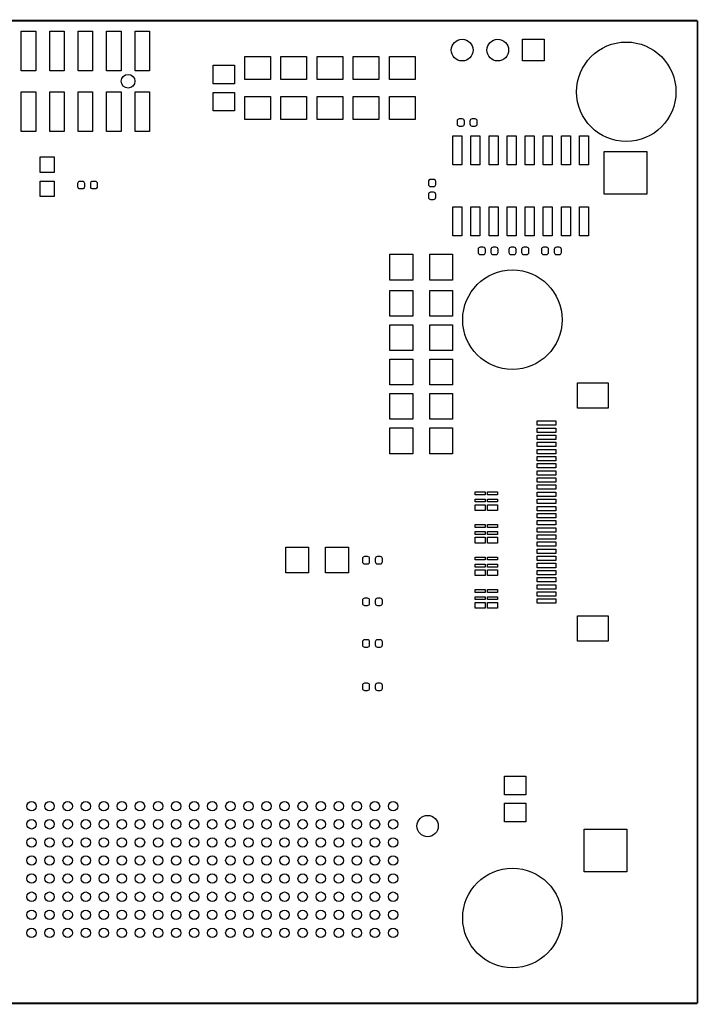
# Model space of a CAD drawing. Extents: x 0 to 180, y 0 to 69.
# Tile 2 of 3: x 49 to 97, y 0 to 69. Entities that reach past the tile are written whole.
import ezdxf

# ---------------------------------------------------------------- set-up
doc = ezdxf.new("R2010")
doc.units = 0
doc.layers.add('BG_OUTLINE', color=254, linetype='CONTINUOUS')
doc.layers.add('PIN_SOLDERMASK_TOP', color=231, linetype='CONTINUOUS')

msp = doc.modelspace()

# ---------------------------------------------------------------- linework, layer by layer
at = {"layer": 'BG_OUTLINE', "const_width": 0.127}
for points in [[(96.999806, 69.000116), (0, 69.000116)], [(96.999806, 0), (96.999806, 69.000116)], [(0, 0), (96.999806, 0)]]:
    msp.add_lwpolyline(points, dxfattribs=at)
at = {"layer": 'PIN_SOLDERMASK_TOP'}
for points in [[(49.4919, 68.25996), (50.5079, 68.25996), (50.5079, 65.46596), (49.4919, 65.46596)], [(51.491896, 68.25996), (52.507896, 68.25996), (52.507896, 65.46596), (51.491896, 65.46596)], [(53.491892, 68.25996), (54.507892, 68.25996), (54.507892, 65.46596), (53.491892, 65.46596)], [(55.491888, 68.25996), (56.507888, 68.25996), (56.507888, 65.46596), (55.491888, 65.46596)], [(57.491884, 68.25996), (58.507884, 68.25996), (58.507884, 65.46596), (57.491884, 65.46596)], [(84.709, 66.167), (84.709, 67.691), (86.233, 67.691), (86.233, 66.167)], [(67.0052, 64.868044), (65.2018, 64.868044), (65.2018, 66.468244), (67.0052, 66.468244)], [(69.5452, 64.868044), (67.7418, 64.868044), (67.7418, 66.468244), (69.5452, 66.468244)], [(72.0852, 64.868044), (70.2818, 64.868044), (70.2818, 66.468244), (72.0852, 66.468244)], [(74.6252, 64.868044), (72.8218, 64.868044), (72.8218, 66.468244), (74.6252, 66.468244)], [(77.1652, 64.868044), (75.3618, 64.868044), (75.3618, 66.468244), (77.1652, 66.468244)], [(64.4779, 64.56426), (62.9793, 64.56426), (62.9793, 65.85966), (64.4779, 65.85966)], [(49.4919, 64.010032), (50.5079, 64.010032), (50.5079, 61.216032), (49.4919, 61.216032)], [(51.491896, 64.010032), (52.507896, 64.010032), (52.507896, 61.216032), (51.491896, 61.216032)], [(53.491892, 64.010032), (54.507892, 64.010032), (54.507892, 61.216032), (53.491892, 61.216032)], [(55.491888, 64.010032), (56.507888, 64.010032), (56.507888, 61.216032), (55.491888, 61.216032)], [(57.491884, 64.010032), (58.507884, 64.010032), (58.507884, 61.216032), (57.491884, 61.216032)], [(64.4779, 62.66434), (62.9793, 62.66434), (62.9793, 63.95974), (64.4779, 63.95974)], [(67.0052, 62.067948), (65.2018, 62.067948), (65.2018, 63.668148), (67.0052, 63.668148)], [(69.5452, 62.067948), (67.7418, 62.067948), (67.7418, 63.668148), (69.5452, 63.668148)], [(72.0852, 62.067948), (70.2818, 62.067948), (70.2818, 63.668148), (72.0852, 63.668148)], [(74.6252, 62.067948), (72.8218, 62.067948), (72.8218, 63.668148), (74.6252, 63.668148)], [(77.1652, 62.067948), (75.3618, 62.067948), (75.3618, 63.668148), (77.1652, 63.668148)], [(79.8195, 58.87974), (79.8195, 60.91174), (80.4545, 60.91174), (80.4545, 58.87974)], [(81.0895, 58.87974), (81.0895, 60.91174), (81.7245, 60.91174), (81.7245, 58.87974)], [(82.3595, 58.87974), (82.3595, 60.91174), (82.9945, 60.91174), (82.9945, 58.87974)], [(83.6295, 58.87974), (83.6295, 60.91174), (84.2645, 60.91174), (84.2645, 58.87974)], [(84.8995, 58.87974), (84.8995, 60.91174), (85.5345, 60.91174), (85.5345, 58.87974)], [(86.1695, 58.87974), (86.1695, 60.91174), (86.8045, 60.91174), (86.8045, 58.87974)], [(87.4395, 58.87974), (87.4395, 60.91174), (88.0745, 60.91174), (88.0745, 58.87974)], [(88.7095, 58.87974), (88.7095, 60.91174), (89.3445, 60.91174), (89.3445, 58.87974)], [(90.4494, 56.8198), (90.4494, 59.817), (93.4466, 59.817), (93.4466, 56.8198)], [(50.8127, 59.434984), (51.8033, 59.434984), (51.8033, 58.342784), (50.8127, 58.342784)], [(50.8127, 57.735216), (51.8033, 57.735216), (51.8033, 56.643016), (50.8127, 56.643016)], [(79.8195, 53.89626), (79.8195, 55.92826), (80.4545, 55.92826), (80.4545, 53.89626)], [(81.0895, 53.89626), (81.0895, 55.92826), (81.7245, 55.92826), (81.7245, 53.89626)], [(82.3595, 53.89626), (82.3595, 55.92826), (82.9945, 55.92826), (82.9945, 53.89626)], [(83.6295, 53.89626), (83.6295, 55.92826), (84.2645, 55.92826), (84.2645, 53.89626)], [(84.8995, 53.89626), (84.8995, 55.92826), (85.5345, 55.92826), (85.5345, 53.89626)], [(86.1695, 53.89626), (86.1695, 55.92826), (86.8045, 55.92826), (86.8045, 53.89626)], [(87.4395, 53.89626), (87.4395, 55.92826), (88.0745, 55.92826), (88.0745, 53.89626)], [(88.7095, 53.89626), (88.7095, 55.92826), (89.3445, 55.92826), (89.3445, 53.89626)], [(76.997052, 52.5907), (76.997052, 50.7873), (75.396852, 50.7873), (75.396852, 52.5907)], [(79.797148, 52.5907), (79.797148, 50.7873), (78.196948, 50.7873), (78.196948, 52.5907)], [(76.997052, 50.0507), (76.997052, 48.2473), (75.396852, 48.2473), (75.396852, 50.0507)], [(79.797148, 50.0507), (79.797148, 48.2473), (78.196948, 48.2473), (78.196948, 50.0507)], [(76.997052, 47.6377), (76.997052, 45.8343), (75.396852, 45.8343), (75.396852, 47.6377)], [(79.797148, 47.6377), (79.797148, 45.8343), (78.196948, 45.8343), (78.196948, 47.6377)], [(76.997052, 45.2247), (76.997052, 43.4213), (75.396852, 43.4213), (75.396852, 45.2247)], [(79.797148, 45.2247), (79.797148, 43.4213), (78.196948, 43.4213), (78.196948, 45.2247)], [(90.729562, 41.779444), (88.570562, 41.779444), (88.570562, 43.557444), (90.729562, 43.557444)], [(76.997052, 42.8117), (76.997052, 41.0083), (75.396852, 41.0083), (75.396852, 42.8117)], [(79.797148, 42.8117), (79.797148, 41.0083), (78.196948, 41.0083), (78.196948, 42.8117)], [(85.738716, 40.896794), (87.059516, 40.896794), (87.059516, 40.591994), (85.738716, 40.591994)], [(76.997052, 40.3987), (76.997052, 38.5953), (75.396852, 38.5953), (75.396852, 40.3987)], [(79.797148, 40.3987), (79.797148, 38.5953), (78.196948, 38.5953), (78.196948, 40.3987)], [(85.738716, 40.396922), (87.059516, 40.396922), (87.059516, 40.092122), (85.738716, 40.092122)], [(85.738716, 39.896796), (87.059516, 39.896796), (87.059516, 39.591996), (85.738716, 39.591996)], [(85.738716, 39.396924), (87.059516, 39.396924), (87.059516, 39.092124), (85.738716, 39.092124)], [(85.738716, 38.896798), (87.059516, 38.896798), (87.059516, 38.591998), (85.738716, 38.591998)], [(85.738716, 38.396926), (87.059516, 38.396926), (87.059516, 38.092126), (85.738716, 38.092126)], [(85.738716, 37.8968), (87.059516, 37.8968), (87.059516, 37.592), (85.738716, 37.592)], [(85.738716, 37.396928), (87.059516, 37.396928), (87.059516, 37.092128), (85.738716, 37.092128)], [(85.738716, 36.896802), (87.059516, 36.896802), (87.059516, 36.592002), (85.738716, 36.592002)], [(85.738716, 36.39693), (87.059516, 36.39693), (87.059516, 36.09213), (85.738716, 36.09213)], [(81.390998, 35.907726), (82.076798, 35.907726), (82.076798, 35.704526), (81.390998, 35.704526)], [(81.390998, 35.4076), (82.076798, 35.4076), (82.076798, 35.2044), (81.390998, 35.2044)], [(82.261202, 35.907726), (82.947002, 35.907726), (82.947002, 35.704526), (82.261202, 35.704526)], [(82.261202, 35.4076), (82.947002, 35.4076), (82.947002, 35.2044), (82.261202, 35.2044)], [(85.738716, 35.896804), (87.059516, 35.896804), (87.059516, 35.592004), (85.738716, 35.592004)], [(85.738716, 35.396932), (87.059516, 35.396932), (87.059516, 35.092132), (85.738716, 35.092132)], [(81.390998, 35.009074), (82.076798, 35.009074), (82.076798, 34.602674), (81.390998, 34.602674)], [(82.261202, 35.009074), (82.947002, 35.009074), (82.947002, 34.602674), (82.261202, 34.602674)], [(85.738716, 34.896806), (87.059516, 34.896806), (87.059516, 34.592006), (85.738716, 34.592006)], [(85.738716, 34.396934), (87.059516, 34.396934), (87.059516, 34.092134), (85.738716, 34.092134)], [(85.738716, 33.896808), (87.059516, 33.896808), (87.059516, 33.592008), (85.738716, 33.592008)], [(81.390998, 33.621726), (82.076798, 33.621726), (82.076798, 33.418526), (81.390998, 33.418526)], [(82.261202, 33.621726), (82.947002, 33.621726), (82.947002, 33.418526), (82.261202, 33.418526)], [(85.738716, 33.396936), (87.059516, 33.396936), (87.059516, 33.092136), (85.738716, 33.092136)], [(81.390998, 33.1216), (82.076798, 33.1216), (82.076798, 32.9184), (81.390998, 32.9184)], [(81.390998, 32.723074), (82.076798, 32.723074), (82.076798, 32.316674), (81.390998, 32.316674)], [(82.261202, 33.1216), (82.947002, 33.1216), (82.947002, 32.9184), (82.261202, 32.9184)], [(82.261202, 32.723074), (82.947002, 32.723074), (82.947002, 32.316674), (82.261202, 32.316674)], [(85.738716, 32.89681), (87.059516, 32.89681), (87.059516, 32.59201), (85.738716, 32.59201)], [(68.081652, 30.2387), (68.081652, 32.0421), (69.681852, 32.0421), (69.681852, 30.2387)], [(70.881748, 30.2387), (70.881748, 32.0421), (72.481948, 32.0421), (72.481948, 30.2387)], [(85.738716, 32.396938), (87.059516, 32.396938), (87.059516, 32.092138), (85.738716, 32.092138)], [(87.059516, 31.591758), (85.738716, 31.591758), (85.738716, 31.896558), (87.059516, 31.896558)], [(81.390998, 31.335726), (82.076798, 31.335726), (82.076798, 31.132526), (81.390998, 31.132526)], [(82.261202, 31.335726), (82.947002, 31.335726), (82.947002, 31.132526), (82.261202, 31.132526)], [(87.059516, 31.092394), (85.738716, 31.092394), (85.738716, 31.397194), (87.059516, 31.397194)], [(81.390998, 30.8356), (82.076798, 30.8356), (82.076798, 30.6324), (81.390998, 30.6324)], [(81.390998, 30.437074), (82.076798, 30.437074), (82.076798, 30.030674), (81.390998, 30.030674)], [(82.261202, 30.8356), (82.947002, 30.8356), (82.947002, 30.6324), (82.261202, 30.6324)], [(82.261202, 30.437074), (82.947002, 30.437074), (82.947002, 30.030674), (82.261202, 30.030674)], [(87.059516, 30.59176), (85.738716, 30.59176), (85.738716, 30.89656), (87.059516, 30.89656)], [(87.059516, 30.092396), (85.738716, 30.092396), (85.738716, 30.397196), (87.059516, 30.397196)], [(87.059516, 29.591762), (85.738716, 29.591762), (85.738716, 29.896562), (87.059516, 29.896562)], [(81.390998, 29.049726), (82.076798, 29.049726), (82.076798, 28.846526), (81.390998, 28.846526)], [(82.261202, 29.049726), (82.947002, 29.049726), (82.947002, 28.846526), (82.261202, 28.846526)], [(87.059516, 29.092144), (85.738716, 29.092144), (85.738716, 29.396944), (87.059516, 29.396944)], [(81.390998, 28.5496), (82.076798, 28.5496), (82.076798, 28.3464), (81.390998, 28.3464)], [(82.261202, 28.5496), (82.947002, 28.5496), (82.947002, 28.3464), (82.261202, 28.3464)], [(87.059516, 28.591764), (85.738716, 28.591764), (85.738716, 28.896564), (87.059516, 28.896564)], [(87.059516, 28.092146), (85.738716, 28.092146), (85.738716, 28.396946), (87.059516, 28.396946)], [(81.390998, 28.151074), (82.076798, 28.151074), (82.076798, 27.744674), (81.390998, 27.744674)], [(82.261202, 28.151074), (82.947002, 28.151074), (82.947002, 27.744674), (82.261202, 27.744674)], [(90.731594, 25.432258), (88.572594, 25.432258), (88.572594, 27.210258), (90.731594, 27.210258)], [(83.4517, 15.94866), (84.9503, 15.94866), (84.9503, 14.65326), (83.4517, 14.65326)], [(83.4517, 14.04874), (84.9503, 14.04874), (84.9503, 12.75334), (83.4517, 12.75334)], [(89.0524, 9.2456), (89.0524, 12.2428), (92.0496, 12.2428), (92.0496, 9.2456)]]:
    msp.add_lwpolyline(points, close=True, dxfattribs=at)
for points in [[(80.62722, 61.9506, 0.414214), (80.47482, 62.103), (80.27162, 62.103, 0.414214), (80.11922, 61.9506), (80.11922, 61.7474, 0.414214), (80.27162, 61.595), (80.47482, 61.595, 0.414214), (80.62722, 61.7474)], [(81.52638, 61.9506, 0.414214), (81.37398, 62.103), (81.17078, 62.103, 0.414214), (81.01838, 61.9506), (81.01838, 61.7474, 0.414214), (81.17078, 61.595), (81.37398, 61.595, 0.414214), (81.52638, 61.7474)], [(53.44922, 57.3532, 0.414214), (53.60162, 57.2008), (53.80482, 57.2008, 0.414214), (53.95722, 57.3532), (53.95722, 57.5564, 0.414214), (53.80482, 57.7088), (53.60162, 57.7088, 0.414214), (53.44922, 57.5564)], [(54.34838, 57.3532, 0.414214), (54.50078, 57.2008), (54.70398, 57.2008, 0.414214), (54.85638, 57.3532), (54.85638, 57.5564, 0.414214), (54.70398, 57.7088), (54.50078, 57.7088, 0.414214), (54.34838, 57.5564)], [(78.2574, 57.85358, 0.414214), (78.105, 57.70118), (78.105, 57.49798, 0.414214), (78.2574, 57.34558), (78.4606, 57.34558, 0.414214), (78.613, 57.49798), (78.613, 57.70118, 0.414214), (78.4606, 57.85358)], [(78.2574, 56.95442, 0.414214), (78.105, 56.80202), (78.105, 56.59882, 0.414214), (78.2574, 56.44642), (78.4606, 56.44642, 0.414214), (78.613, 56.59882), (78.613, 56.80202, 0.414214), (78.4606, 56.95442)], [(82.10042, 52.9336, 0.414214), (81.94802, 53.086), (81.74482, 53.086, 0.414214), (81.59242, 52.9336), (81.59242, 52.7304, 0.414214), (81.74482, 52.578), (81.94802, 52.578, 0.414214), (82.10042, 52.7304)], [(82.99958, 52.9336, 0.414214), (82.84718, 53.086), (82.64398, 53.086, 0.414214), (82.49158, 52.9336), (82.49158, 52.7304, 0.414214), (82.64398, 52.578), (82.84718, 52.578, 0.414214), (82.99958, 52.7304)], [(84.25942, 52.9336, 0.414214), (84.10702, 53.086), (83.90382, 53.086, 0.414214), (83.75142, 52.9336), (83.75142, 52.7304, 0.414214), (83.90382, 52.578), (84.10702, 52.578, 0.414214), (84.25942, 52.7304)], [(85.15858, 52.9336, 0.414214), (85.00618, 53.086), (84.80298, 53.086, 0.414214), (84.65058, 52.9336), (84.65058, 52.7304, 0.414214), (84.80298, 52.578), (85.00618, 52.578, 0.414214), (85.15858, 52.7304)], [(86.54542, 52.9336, 0.414214), (86.39302, 53.086), (86.18982, 53.086, 0.414214), (86.03742, 52.9336), (86.03742, 52.7304, 0.414214), (86.18982, 52.578), (86.39302, 52.578, 0.414214), (86.54542, 52.7304)], [(87.44458, 52.9336, 0.414214), (87.29218, 53.086), (87.08898, 53.086, 0.414214), (86.93658, 52.9336), (86.93658, 52.7304, 0.414214), (87.08898, 52.578), (87.29218, 52.578, 0.414214), (87.44458, 52.7304)], [(73.97242, 31.2166, 0.414214), (73.82002, 31.369), (73.61682, 31.369, 0.414214), (73.46442, 31.2166), (73.46442, 31.0134, 0.414214), (73.61682, 30.861), (73.82002, 30.861, 0.414214), (73.97242, 31.0134)], [(74.87158, 31.2166, 0.414214), (74.71918, 31.369), (74.51598, 31.369, 0.414214), (74.36358, 31.2166), (74.36358, 31.0134, 0.414214), (74.51598, 30.861), (74.71918, 30.861, 0.414214), (74.87158, 31.0134)], [(73.97242, 28.2956, 0.414214), (73.82002, 28.448), (73.61682, 28.448, 0.414214), (73.46442, 28.2956), (73.46442, 28.0924, 0.414214), (73.61682, 27.94), (73.82002, 27.94, 0.414214), (73.97242, 28.0924)], [(74.87158, 28.2956, 0.414214), (74.71918, 28.448), (74.51598, 28.448, 0.414214), (74.36358, 28.2956), (74.36358, 28.0924, 0.414214), (74.51598, 27.94), (74.71918, 27.94, 0.414214), (74.87158, 28.0924)], [(73.97242, 25.3746, 0.414214), (73.82002, 25.527), (73.61682, 25.527, 0.414214), (73.46442, 25.3746), (73.46442, 25.1714, 0.414214), (73.61682, 25.019), (73.82002, 25.019, 0.414214), (73.97242, 25.1714)], [(74.87158, 25.3746, 0.414214), (74.71918, 25.527), (74.51598, 25.527, 0.414214), (74.36358, 25.3746), (74.36358, 25.1714, 0.414214), (74.51598, 25.019), (74.71918, 25.019, 0.414214), (74.87158, 25.1714)], [(73.97242, 22.3266, 0.414214), (73.82002, 22.479), (73.61682, 22.479, 0.414214), (73.46442, 22.3266), (73.46442, 22.1234, 0.414214), (73.61682, 21.971), (73.82002, 21.971, 0.414214), (73.97242, 22.1234)], [(74.87158, 22.3266, 0.414214), (74.71918, 22.479), (74.51598, 22.479, 0.414214), (74.36358, 22.3266), (74.36358, 22.1234, 0.414214), (74.51598, 21.971), (74.71918, 21.971, 0.414214), (74.87158, 22.1234)]]:
    msp.add_lwpolyline(points, format="xyb", close=True, dxfattribs=at)
for centre, radius in [((80.47101, 66.929), 0.762), ((82.971132, 66.929), 0.762), ((92.00007, 64.000126), 3.4925), ((56.999886, 64.737996), 0.4826), ((84.000086, 47.999904), 3.4925), ((50.216054, 13.842746), 0.3302), ((51.486054, 13.842746), 0.3302), ((52.756054, 13.842746), 0.3302), ((54.026054, 13.842746), 0.3302), ((55.296054, 13.842746), 0.3302), ((56.566054, 13.842746), 0.3302), ((57.836054, 13.842746), 0.3302), ((59.106054, 13.842746), 0.3302), ((60.376054, 13.842746), 0.3302), ((61.646054, 13.842746), 0.3302), ((62.916054, 13.842746), 0.3302), ((64.186054, 13.842746), 0.3302), ((65.456054, 13.842746), 0.3302), ((66.726054, 13.842746), 0.3302), ((67.996054, 13.842746), 0.3302), ((69.266054, 13.842746), 0.3302), ((70.536054, 13.842746), 0.3302), ((71.806054, 13.842746), 0.3302), ((73.076054, 13.842746), 0.3302), ((74.346054, 13.842746), 0.3302), ((75.616054, 13.842746), 0.3302), ((78.040992, 12.447778), 0.7493), ((50.216054, 12.572746), 0.3302), ((51.486054, 12.572746), 0.3302), ((52.756054, 12.572746), 0.3302), ((54.026054, 12.572746), 0.3302), ((55.296054, 12.572746), 0.3302), ((56.566054, 12.572746), 0.3302), ((57.836054, 12.572746), 0.3302), ((59.106054, 12.572746), 0.3302), ((60.376054, 12.572746), 0.3302), ((61.646054, 12.572746), 0.3302), ((62.916054, 12.572746), 0.3302), ((64.186054, 12.572746), 0.3302), ((65.456054, 12.572746), 0.3302), ((66.726054, 12.572746), 0.3302), ((67.996054, 12.572746), 0.3302), ((69.266054, 12.572746), 0.3302), ((70.536054, 12.572746), 0.3302), ((71.806054, 12.572746), 0.3302), ((73.076054, 12.572746), 0.3302), ((74.346054, 12.572746), 0.3302), ((75.616054, 12.572746), 0.3302), ((50.216054, 11.302746), 0.3302), ((51.486054, 11.302746), 0.3302), ((52.756054, 11.302746), 0.3302), ((54.026054, 11.302746), 0.3302), ((55.296054, 11.302746), 0.3302), ((56.566054, 11.302746), 0.3302), ((57.836054, 11.302746), 0.3302), ((59.106054, 11.302746), 0.3302), ((60.376054, 11.302746), 0.3302), ((61.646054, 11.302746), 0.3302), ((62.916054, 11.302746), 0.3302), ((64.186054, 11.302746), 0.3302), ((65.456054, 11.302746), 0.3302), ((66.726054, 11.302746), 0.3302), ((67.996054, 11.302746), 0.3302), ((69.266054, 11.302746), 0.3302), ((70.536054, 11.302746), 0.3302), ((71.806054, 11.302746), 0.3302), ((73.076054, 11.302746), 0.3302), ((74.346054, 11.302746), 0.3302), ((75.616054, 11.302746), 0.3302), ((50.216054, 10.032746), 0.3302), ((51.486054, 10.032746), 0.3302), ((52.756054, 10.032746), 0.3302), ((54.026054, 10.032746), 0.3302), ((55.296054, 10.032746), 0.3302), ((56.566054, 10.032746), 0.3302), ((57.836054, 10.032746), 0.3302), ((59.106054, 10.032746), 0.3302), ((60.376054, 10.032746), 0.3302), ((61.646054, 10.032746), 0.3302), ((62.916054, 10.032746), 0.3302), ((64.186054, 10.032746), 0.3302), ((65.456054, 10.032746), 0.3302), ((66.726054, 10.032746), 0.3302), ((67.996054, 10.032746), 0.3302), ((69.266054, 10.032746), 0.3302), ((70.536054, 10.032746), 0.3302), ((71.806054, 10.032746), 0.3302), ((73.076054, 10.032746), 0.3302), ((74.346054, 10.032746), 0.3302), ((75.616054, 10.032746), 0.3302), ((50.216054, 8.762746), 0.3302), ((51.486054, 8.762746), 0.3302), ((52.756054, 8.762746), 0.3302), ((54.026054, 8.762746), 0.3302), ((55.296054, 8.762746), 0.3302), ((56.566054, 8.762746), 0.3302), ((57.836054, 8.762746), 0.3302), ((59.106054, 8.762746), 0.3302), ((60.376054, 8.762746), 0.3302), ((61.646054, 8.762746), 0.3302), ((62.916054, 8.762746), 0.3302), ((64.186054, 8.762746), 0.3302), ((65.456054, 8.762746), 0.3302), ((66.726054, 8.762746), 0.3302), ((67.996054, 8.762746), 0.3302), ((69.266054, 8.762746), 0.3302), ((70.536054, 8.762746), 0.3302), ((71.806054, 8.762746), 0.3302), ((73.076054, 8.762746), 0.3302), ((74.346054, 8.762746), 0.3302), ((75.616054, 8.762746), 0.3302), ((84.000086, 5.999988), 3.4925), ((50.216054, 7.492746), 0.3302), ((51.486054, 7.492746), 0.3302), ((52.756054, 7.492746), 0.3302), ((54.026054, 7.492746), 0.3302), ((55.296054, 7.492746), 0.3302), ((56.566054, 7.492746), 0.3302), ((57.836054, 7.492746), 0.3302), ((59.106054, 7.492746), 0.3302), ((60.376054, 7.492746), 0.3302), ((61.646054, 7.492746), 0.3302), ((62.916054, 7.492746), 0.3302), ((64.186054, 7.492746), 0.3302), ((65.456054, 7.492746), 0.3302), ((66.726054, 7.492746), 0.3302), ((67.996054, 7.492746), 0.3302), ((69.266054, 7.492746), 0.3302), ((70.536054, 7.492746), 0.3302), ((71.806054, 7.492746), 0.3302), ((73.076054, 7.492746), 0.3302), ((74.346054, 7.492746), 0.3302), ((75.616054, 7.492746), 0.3302), ((50.216054, 6.222746), 0.3302), ((51.486054, 6.222746), 0.3302), ((52.756054, 6.222746), 0.3302), ((54.026054, 6.222746), 0.3302), ((55.296054, 6.222746), 0.3302), ((56.566054, 6.222746), 0.3302), ((57.836054, 6.222746), 0.3302), ((59.106054, 6.222746), 0.3302), ((60.376054, 6.222746), 0.3302), ((61.646054, 6.222746), 0.3302), ((62.916054, 6.222746), 0.3302), ((64.186054, 6.222746), 0.3302), ((65.456054, 6.222746), 0.3302), ((66.726054, 6.222746), 0.3302), ((67.996054, 6.222746), 0.3302), ((69.266054, 6.222746), 0.3302), ((70.536054, 6.222746), 0.3302), ((71.806054, 6.222746), 0.3302), ((73.076054, 6.222746), 0.3302), ((74.346054, 6.222746), 0.3302), ((75.616054, 6.222746), 0.3302), ((50.216054, 4.952746), 0.3302), ((51.486054, 4.952746), 0.3302), ((52.756054, 4.952746), 0.3302), ((54.026054, 4.952746), 0.3302), ((55.296054, 4.952746), 0.3302), ((56.566054, 4.952746), 0.3302), ((57.836054, 4.952746), 0.3302), ((59.106054, 4.952746), 0.3302), ((60.376054, 4.952746), 0.3302), ((61.646054, 4.952746), 0.3302), ((62.916054, 4.952746), 0.3302), ((64.186054, 4.952746), 0.3302), ((65.456054, 4.952746), 0.3302), ((66.726054, 4.952746), 0.3302), ((67.996054, 4.952746), 0.3302), ((69.266054, 4.952746), 0.3302), ((70.536054, 4.952746), 0.3302), ((71.806054, 4.952746), 0.3302), ((73.076054, 4.952746), 0.3302), ((74.346054, 4.952746), 0.3302), ((75.616054, 4.952746), 0.3302)]:
    msp.add_circle(centre, radius, dxfattribs=at)

doc.saveas('drawing.dxf')
